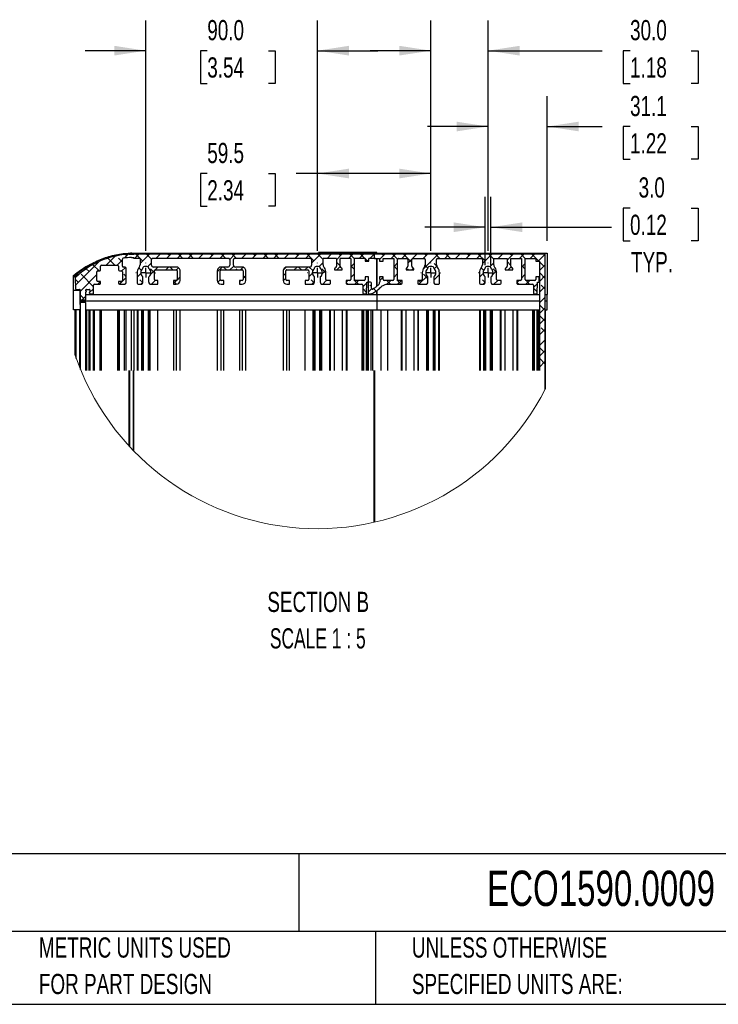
# Model space of a CAD drawing. Header units: millimetres. Extents: x 51 to 2184, y 51 to 1676.
# Tile 3 of 10: x 1012 to 1598, y 51 to 877. Entities that reach past the tile are written whole.
import ezdxf

# ---------------------------------------------------------------- set-up
doc = ezdxf.new("R2010")
doc.units = ezdxf.units.MM
doc.header["$LTSCALE"] = 8
doc.linetypes.add('CENTERX2', pattern=[20.32, 12.7, -2.54, 2.54, -2.54])
doc.layers.add('CENTER', color=40, linetype='CENTERX2')
doc.layers.add('DIMENSIONS', color=140, linetype='Continuous', lineweight=25)
doc.layers.add('TEXT', color=140, linetype='Continuous', lineweight=25)
doc.styles.add('SLDTEXTSTYLE0', font='TXT', dxfattribs={"width": 0.7})
doc.styles.add('SLDTEXTSTYLE2', font='TXT', dxfattribs={"width": 0.645455})
doc.dimstyles.new('SLDDIMSTYLE10', dxfattribs={"dimtxt": 17.264063, "dimasz": 26.416, "dimexe": 0, "dimexo": 0.0625, "dimgap": 4.316016, "dimtad": 0, "dimtih": 1, "dimtoh": 1, "dimlfac": 0.625, "dimrnd": 1e-09, "dimzin": 12, "dimdsep": 46, "dimtxsty": 'SLDTEXTSTYLE0', "dimsah": 1, "dimcen": 0.09, "dimadec": 0, "dimazin": 3, "dimtfac": 1, "dimtofl": 0, "dimtmove": 0, "dimatfit": 3, "dimfxl": 0, "dimfrac": 2, "dimtolj": 1, "dimtzin": 12, "dimarcsym": 0})
doc.dimstyles.new('SLDDIMSTYLE8', dxfattribs={"dimtxt": 17.264063, "dimasz": 26.416, "dimexe": 0, "dimexo": 0.0625, "dimgap": 4.316016, "dimtad": 0, "dimtih": 1, "dimtoh": 1, "dimlfac": 0.625, "dimrnd": 1e-09, "dimzin": 4, "dimdsep": 46, "dimtxsty": 'SLDTEXTSTYLE0', "dimsah": 1, "dimcen": 0.09, "dimadec": 0, "dimazin": 1, "dimtfac": 1, "dimtmove": 0, "dimatfit": 0, "dimfxl": 0, "dimfrac": 2, "dimtolj": 1, "dimtzin": 12, "dimarcsym": 0})
doc.dimstyles.new('SLDDIMSTYLE9', dxfattribs={"dimtxt": 17.264063, "dimasz": 26.416, "dimexe": 0, "dimexo": 0.0625, "dimgap": 4.316016, "dimtad": 0, "dimtih": 1, "dimtoh": 1, "dimlfac": 0.625, "dimrnd": 1e-09, "dimzin": 12, "dimdsep": 46, "dimtxsty": 'SLDTEXTSTYLE0', "dimsah": 1, "dimcen": 0.09, "dimadec": 0, "dimazin": 3, "dimtfac": 1, "dimtmove": 0, "dimatfit": 0, "dimfxl": 0, "dimfrac": 2, "dimtolj": 1, "dimtzin": 12, "dimarcsym": 0})

# ---------------------------------------------------------------- blocks, each defined once
blk = doc.blocks.new('SW_HATCH_0')
at = {"color": 0, "linetype": 'Continuous', "lineweight": 18}
for p, q in [((0, 0), (-20.16, -20.16)), ((13.42, 4.44), (5.88, -3.1)), ((12.9, -3.1), (7.09, 2.72)), ((19.35, 1.39), (14.86, -3.1)), ((19.35, -0.57), (16.13, 2.66)), ((23.92, 5.96), (20.82, 2.86)), ((22.86, 4.9), (21.97, 5.8)), ((33.04, 6.1), (29.44, 2.5)), ((36.33, 0.41), (30.64, 6.1)), ((42.02, 6.1), (34.2, -1.72)), ((43.83, 1.9), (39.62, 6.1)), ((51, 6.1), (47.4, 2.5)), ((52.2, 2.5), (52.05, 2.66)), ((59.98, 6.1), (56.38, 2.5)), ((58.78, 4.9), (57.58, 6.1)), ((68.96, 6.1), (65.36, 2.5)), ((70.16, 2.5), (66.56, 6.1)), ((77.94, 6.1), (74.34, 2.5)), ((79.14, 2.5), (75.54, 6.1)), ((86.92, 6.1), (83.32, 2.5)), ((88.12, 2.5), (87.97, 2.66)), ((95.9, 6.1), (92.3, 2.5)), ((94.7, 4.9), (93.5, 6.1)), ((104.88, 6.1), (101.28, 2.5)), ((106.08, 2.5), (102.48, 6.1)), ((113.86, 6.1), (109.4, 1.64)), ((115.06, 2.5), (111.46, 6.1)), ((122.84, 6.1), (119.24, 2.5)), ((124.05, 2.5), (123.89, 2.66)), ((131.82, 6.1), (128.22, 2.5)), ((130.62, 4.9), (129.43, 6.1)), ((140.8, 6.1), (137.2, 2.5)), ((142.01, 2.5), (138.41, 6.1)), ((149.78, 6.1), (146.18, 2.5)), ((150.99, 2.5), (147.39, 6.1)), ((158.77, 6.1), (155.17, 2.5)), ((159.97, 2.5), (159.81, 2.66)), ((167.75, 6.1), (164.15, 2.5)), ((166.55, 4.9), (165.35, 6.1)), ((176.73, 6.1), (173.13, 2.5)), ((180.02, 0.41), (174.33, 6.1)), ((185.71, 6.1), (178.2, -1.4)), ((187.8, 1.6), (183.31, 6.1)), ((194.69, 6.1), (191.09, 2.5)), ((195.89, 2.5), (195.73, 2.66)), ((203.67, 6.1), (199, 1.44)), ((202.47, 4.9), (201.27, 6.1)), ((212.65, 6.1), (209.05, 2.5)), ((214.2, 2.15), (210.25, 6.1)), ((221.63, 6.1), (218.03, 2.5)), ((222.83, 2.5), (219.23, 6.1)), ((225.07, 0.26), (223, 2.33)), ((226.2, 1.7), (224.77, 0.26)), ((230.61, 6.1), (227.01, 2.5)), ((231.81, 2.5), (231.65, 2.66)), ((239.59, 6.1), (235.04, 1.56)), ((238.39, 4.9), (237.19, 6.1)), ((248.57, 6.1), (244.97, 2.5)), ((250.29, 1.98), (246.17, 6.1)), ((257.55, 6.1), (253.95, 2.5)), ((262.24, -0.99), (255.15, 6.1)), ((262.25, 1.82), (259.04, -1.39)), ((266.53, 6.1), (262.92, 2.49)), ((267.73, 2.5), (267.57, 2.66)), ((284.49, 6.1), (271.53, -6.86)), ((275.51, 6.1), (271.91, 2.5)), ((274.31, 4.9), (273.11, 6.1)), ((285.69, 2.5), (282.09, 6.1)), ((293.47, 6.1), (289.87, 2.5)), ((294.67, 2.5), (291.07, 6.1)), ((302.45, 6.1), (298.85, 2.5)), ((303.65, 2.5), (303.49, 2.66)), ((311.43, 6.1), (307.83, 2.5)), ((310.23, 4.9), (309.03, 6.1)), ((320.41, 6.1), (316.81, 2.5)), ((323.7, 0.41), (318.01, 6.1)), ((329.39, 6.1), (321.46, -1.83)), ((331.06, 2.03), (326.99, 6.1)), ((338.37, 6.1), (334.77, 2.5)), ((339.57, 2.5), (339.42, 2.66)), ((347.35, 6.1), (342.26, 1.01)), ((346.15, 4.9), (344.95, 6.1)), ((356.33, 6.1), (352.73, 2.5)), ((357.53, 2.5), (353.93, 6.1)), ((365.31, 6.1), (361.71, 2.5)), ((368.75, 0.26), (362.91, 6.1)), ((374.26, 6.07), (368.45, 0.26)), ((-8.57, -8.57), (-11, -6.14)), ((-0.26, -7.9), (-5.44, -2.72)), ((21.93, -5.01), (18.94, -8)), ((35.26, -7.5), (33.11, -5.35)), ((43.8, -1.1), (40.42, -4.49)), ((46.25, -7.63), (43.01, -10.87)), ((46.2, -9.46), (43.07, -6.32)), ((49.18, -4.7), (46.74, -7.14)), ((58.16, -4.7), (55.76, -7.1)), ((61.8, -7.1), (59.4, -4.7)), ((66.51, -5.33), (64.73, -7.11)), ((103.06, -4.7), (99, -8.76)), ((106.7, -7.1), (104.3, -4.7)), ((112.83, -3.92), (109.64, -7.1)), ((115.68, -7.1), (114.91, -6.32)), ((120.85, -4.87), (118.62, -7.1)), ((156.91, -4.74), (154.24, -7.4)), ((165.93, -4.7), (163.53, -7.1)), ((169.57, -7.1), (167.17, -4.7)), ((174.91, -4.7), (172.51, -7.1)), ((179.16, -7.71), (176.15, -4.7)), ((187.8, -0.78), (184.16, -4.42)), ((190.2, -9.78), (186.75, -6.32)), ((189.95, -7.61), (187.14, -10.43)), ((202.2, -3.81), (199, -0.61)), ((202.25, -4.29), (199.45, -7.1)), ((214.2, -1.32), (211, -4.52)), ((214.2, -6.83), (211, -3.63)), ((250.24, -1.21), (247.04, -4.41)), ((250.24, -6.95), (247.04, -3.75)), ((259.37, -7.1), (258.59, -6.32)), ((263.7, -5.71), (262.31, -7.1)), ((275.83, -5.6), (273.41, -3.18)), ((283.3, -4.09), (281.04, -1.83)), ((283.29, -4.07), (281.05, -6.32)), ((322.56, -7.43), (320.42, -5.29)), ((331.06, -1.21), (327.76, -4.51)), ((333.3, -7.95), (330.21, -11.04)), ((333.46, -9.35), (330.44, -6.32)), ((345.46, -3.39), (342.26, -0.19)), ((345.63, -4.6), (343.13, -7.1)), ((357.46, -1.75), (354.26, -4.95)), ((357.46, -6.41), (354.26, -3.21)), ((373.09, -4.08), (369.43, -0.42)), ((374.23, -2.94), (369.43, -7.74)), ((-17.55, -17.55), (-20.25, -14.85)), ((-2.09, -11.07), (-16.14, -25.12)), ((-4.89, -21.23), (-15.3, -10.81)), ((22.58, -13.34), (16.83, -19.09)), ((22.58, -12.78), (20.62, -10.81)), ((34.81, -10.09), (31.8, -13.1)), ((36.49, -17.71), (34.09, -15.3)), ((46.96, -15.9), (43.76, -19.1)), ((65.08, -15.74), (62.36, -18.46)), ((67.8, -13.02), (65.24, -15.58)), ((99.19, -8.57), (99, -8.38)), ((101.43, -15.31), (99.37, -17.38)), ((118.8, -15.9), (117.56, -17.14)), ((123, -11.7), (120.6, -14.1)), ((123, -14.42), (120.6, -12.02)), ((156.6, -12.1), (154.2, -9.7)), ((156.6, -14.02), (154.24, -16.38)), ((178.78, -9.81), (175.8, -12.78)), ((180.39, -17.92), (177.77, -15.3)), ((190.7, -15.84), (187.45, -19.1)), ((208.61, -15.9), (207.16, -17.34)), ((214.2, -10.3), (211, -13.5)), ((217.49, -19.1), (213.69, -15.3)), ((217.59, -15.9), (214.39, -19.1)), ((238.24, -13.21), (235.33, -16.12)), ((238.24, -12.91), (238.19, -12.86)), ((244.43, -19.1), (241.23, -15.9)), ((244.53, -15.9), (241.31, -19.12)), ((250.24, -10.19), (247.04, -13.39)), ((253.4, -19.09), (249.61, -15.3)), ((253.51, -15.9), (250.31, -19.1)), ((269.82, -17.55), (268.17, -15.9)), ((275.06, -12.31), (268.27, -19.1)), ((275.83, -14.58), (272.06, -10.81)), ((285.43, -10.92), (280.63, -15.72)), ((322.08, -10.19), (319.06, -13.21)), ((323.78, -17.63), (321.46, -15.3)), ((334.33, -15.9), (331.13, -19.1)), ((352.29, -15.9), (350.42, -17.77)), ((357.46, -10.73), (354.26, -13.93)), ((357.57, -15.5), (357.38, -15.3)), ((361.17, -19.1), (357.87, -15.79)), ((361.27, -15.9), (358.07, -19.1)), ((374.23, -14.2), (369.43, -9.4)), ((374.23, -11.92), (369.43, -16.72)), ((-4.89, -22.85), (-8.48, -26.44)), ((1.11, -16.85), (-1.14, -19.1)), ((1.11, -18.25), (-0.44, -16.7)), ((18.37, -17.55), (17.52, -16.7)), ((36.59, -17.29), (34.78, -19.1)), ((64.82, -19.09), (62.36, -16.64)), ((180.6, -16.96), (178.47, -19.1)), ((208.51, -19.1), (207.16, -17.76)), ((224.48, -17.99), (221.12, -21.35)), ((224.34, -25.95), (221.12, -22.73)), ((225.91, -16.56), (224.97, -17.5)), ((228.54, -22.91), (225.7, -25.75)), ((228.42, -21.05), (227.16, -19.79)), ((232.22, -24.85), (230.2, -22.83)), ((323.84, -17.41), (322.15, -19.1)), ((352.19, -19.1), (350.42, -17.33)), ((367.73, -18.42), (364.38, -21.77)), ((367.6, -25.53), (364.38, -22.3)), ((369.16, -16.99), (368.65, -17.5)), ((374.23, -20.9), (369.43, -25.7)), ((374.23, -23.18), (370.85, -19.79)), ((-13.06, -31.02), (-16.14, -27.94)), ((-11.29, -29.25), (-14.34, -32.3)), ((374.23, -29.88), (369.43, -34.68)), ((373.09, -40), (369.43, -36.34)), ((374.23, -38.86), (369.43, -43.66)), ((374.23, -50.12), (369.43, -45.32)), ((374.23, -47.84), (369.43, -52.64)), ((374.23, -56.82), (369.43, -61.62)), ((374.23, -59.1), (370.85, -55.72)), ((374.23, -65.8), (369.43, -70.6)), ((373.09, -75.92), (369.43, -72.26)), ((374.23, -74.78), (369.43, -79.58)), ((374.23, -86.04), (369.43, -81.24)), ((374.23, -83.76), (369.43, -88.56))]:
    blk.add_line(p, q, dxfattribs=at)
blk = doc.blocks.new('_D_19')
at = {"layer": 'DIMENSIONS'}
for p, q in [((1402.41, 670.76), (1402.41, 728.07)), ((1407.21, 670.76), (1407.21, 728.07)), ((1523.98, 718.81), (1518.18, 718.81)), ((1518.18, 718.81), (1518.18, 691.38)), ((1575.28, 718.81), (1581.08, 718.81)), ((1581.08, 718.81), (1581.08, 691.38)), ((1402.41, 702.67), (1351.61, 702.67)), ((1407.21, 702.67), (1508.52, 702.67)), ((1518.18, 691.38), (1523.98, 691.38)), ((1581.08, 691.38), (1575.28, 691.38))]:
    blk.add_line(p, q, dxfattribs=at)
for points in [[(1402.41, 702.67), (1375.99, 706.73), (1375.99, 698.6)], [(1407.21, 702.67), (1433.63, 698.6), (1433.63, 706.73)]]:
    blk.add_solid(points, dxfattribs=at)
at = {"layer": 'DIMENSIONS', "char_height": 16.933, "attachment_point": 1, "style": 'SLDTEXTSTYLE0'}
for s, insert in [('3.0', (1531.16, 744.51)), ('0.12', (1523.98, 713.2)), ('TYP.', (1524.81, 681.9))]:
    blk.add_mtext(s, dxfattribs=dict(at, insert=insert))
blk = doc.blocks.new('_D_20')
at = {"layer": 'DIMENSIONS'}
for p, q in [((1404.81, 682.96), (1404.81, 812.57)), ((1454.51, 691.14), (1454.51, 812.57)), ((1404.81, 787.17), (1354.01, 787.17)), ((1454.51, 787.17), (1500.59, 787.17)), ((1523.98, 787.17), (1518.18, 787.17)), ((1518.18, 787.17), (1518.18, 759.73)), ((1575.28, 787.17), (1581.08, 787.17)), ((1581.08, 787.17), (1581.08, 759.73)), ((1518.18, 759.73), (1523.98, 759.73)), ((1581.08, 759.73), (1575.28, 759.73))]:
    blk.add_line(p, q, dxfattribs=at)
for points in [[(1404.81, 787.17), (1378.39, 791.24), (1378.39, 783.11)], [(1454.51, 787.17), (1480.93, 783.11), (1480.93, 791.24)]]:
    blk.add_solid(points, dxfattribs=at)
at = {"layer": 'DIMENSIONS', "char_height": 16.933, "attachment_point": 1, "style": 'SLDTEXTSTYLE0'}
for s, insert in [('31.1', (1523.98, 812.86)), ('1.22', (1523.98, 781.56))]:
    blk.add_mtext(s, dxfattribs=dict(at, insert=insert))
blk = doc.blocks.new('_D_21')
at = {"layer": 'DIMENSIONS'}
for p, q in [((1356.78, 682.96), (1356.78, 876.19)), ((1404.81, 682.96), (1404.81, 876.19)), ((1356.78, 850.79), (1305.98, 850.79)), ((1404.81, 850.79), (1500.59, 850.79)), ((1523.98, 850.79), (1518.18, 850.79)), ((1518.18, 850.79), (1518.18, 823.35)), ((1575.28, 850.79), (1581.08, 850.79)), ((1581.08, 850.79), (1581.08, 823.35)), ((1518.18, 823.35), (1523.98, 823.35)), ((1581.08, 823.35), (1575.28, 823.35))]:
    blk.add_line(p, q, dxfattribs=at)
for points in [[(1356.78, 850.79), (1330.36, 854.86), (1330.36, 846.73)], [(1404.81, 850.79), (1431.23, 846.73), (1431.23, 854.86)]]:
    blk.add_solid(points, dxfattribs=at)
at = {"layer": 'DIMENSIONS', "char_height": 16.933, "attachment_point": 1, "style": 'SLDTEXTSTYLE0'}
for s, insert in [('30.0', (1523.98, 876.49)), ('1.18', (1523.98, 845.18))]:
    blk.add_mtext(s, dxfattribs=dict(at, insert=insert))
blk = doc.blocks.new('_D_22')
at = {"layer": 'DIMENSIONS'}
for p, q in [((1261.55, 682.96), (1261.55, 773.15)), ((1356.78, 682.96), (1356.78, 773.15)), ((1169.14, 747.75), (1163.34, 747.75)), ((1163.34, 747.75), (1163.34, 720.32)), ((1220.44, 747.75), (1226.24, 747.75)), ((1226.24, 747.75), (1226.24, 720.32)), ((1261.55, 747.75), (1243.83, 747.75)), ((1356.78, 747.75), (1261.55, 747.75)), ((1163.34, 720.32), (1169.14, 720.32)), ((1226.24, 720.32), (1220.44, 720.32))]:
    blk.add_line(p, q, dxfattribs=at)
for points in [[(1261.55, 747.75), (1287.97, 743.69), (1287.97, 751.82)], [(1356.78, 747.75), (1330.36, 751.82), (1330.36, 743.69)]]:
    blk.add_solid(points, dxfattribs=at)
at = {"layer": 'DIMENSIONS', "char_height": 16.933, "attachment_point": 1, "style": 'SLDTEXTSTYLE0'}
for s, insert in [('59.5', (1169.14, 773.45)), ('2.34', (1169.14, 742.14))]:
    blk.add_mtext(s, dxfattribs=dict(at, insert=insert))
blk = doc.blocks.new('_D_23')
at = {"layer": 'DIMENSIONS'}
for p, q in [((1117.55, 682.96), (1117.55, 876.19)), ((1261.55, 682.96), (1261.55, 876.19)), ((1117.55, 850.79), (1066.75, 850.79)), ((1169.14, 850.79), (1163.34, 850.79)), ((1163.34, 850.79), (1163.34, 823.35)), ((1220.44, 850.79), (1226.24, 850.79)), ((1226.24, 850.79), (1226.24, 823.35)), ((1261.55, 850.79), (1312.35, 850.79)), ((1163.34, 823.35), (1169.14, 823.35)), ((1226.24, 823.35), (1220.44, 823.35))]:
    blk.add_line(p, q, dxfattribs=at)
for points in [[(1117.55, 850.79), (1091.13, 854.86), (1091.13, 846.73)], [(1261.55, 850.79), (1287.97, 846.73), (1287.97, 854.86)]]:
    blk.add_solid(points, dxfattribs=at)
at = {"layer": 'DIMENSIONS', "char_height": 16.933, "attachment_point": 1, "style": 'SLDTEXTSTYLE0'}
for s, insert in [('90.0', (1169.14, 876.49)), ('3.54', (1169.14, 845.18))]:
    blk.add_mtext(s, dxfattribs=dict(at, insert=insert))
blk = doc.blocks.new('SW_CENTERMARKSYMBOL_12')
at = {"layer": 'CENTER', "color": 0}
for p, q in [((0, 8.13), (0, 8.3)), ((-8.13, 0), (-8.3, 0)), ((0, 0), (-4.06, 0)), ((0, 0), (0, 4.06)), ((0, 0), (0, -4.06)), ((0, 0), (4.06, 0)), ((8.13, 0), (8.3, 0)), ((0, -8.13), (0, -8.3))]:
    blk.add_line(p, q, dxfattribs=at)
blk = doc.blocks.new('SW_CENTERMARKSYMBOL_13')
at = {"layer": 'CENTER', "color": 0}
for p, q in [((0, 8.13), (0, 8.3)), ((-8.13, 0), (-8.3, 0)), ((0, 0), (-4.06, 0)), ((0, 0), (0, 4.06)), ((0, 0), (0, -4.06)), ((0, 0), (4.06, 0)), ((8.13, 0), (8.3, 0)), ((0, -8.13), (0, -8.3))]:
    blk.add_line(p, q, dxfattribs=at)
blk = doc.blocks.new('SW_CENTERMARKSYMBOL_14')
at = {"layer": 'CENTER', "color": 0}
for p, q in [((0, 8.13), (0, 8.3)), ((-8.13, 0), (-8.3, 0)), ((0, 0), (-4.06, 0)), ((0, 0), (0, 4.06)), ((0, 0), (0, -4.06)), ((0, 0), (4.06, 0)), ((8.13, 0), (8.3, 0)), ((0, -8.13), (0, -8.3))]:
    blk.add_line(p, q, dxfattribs=at)
blk = doc.blocks.new('SW_CENTERMARKSYMBOL_15')
at = {"layer": 'CENTER', "color": 0}
for p, q in [((0, 8.13), (0, 8.3)), ((-8.13, 0), (-8.3, 0)), ((0, 0), (-4.06, 0)), ((0, 0), (0, 4.06)), ((0, 0), (0, -4.06)), ((0, 0), (4.06, 0)), ((8.13, 0), (8.3, 0)), ((0, -8.13), (0, -8.3))]:
    blk.add_line(p, q, dxfattribs=at)

msp = doc.modelspace()

# ---------------------------------------------------------------- linework, layer by layer
for p, q in [((1103.791, 679.701), (1103.597, 680.012)), ((1105.145, 680.985), (1262.367, 680.985)), ((1107.545, 680.078), (1107.351, 679.767)), ((1107.545, 680.078), (1107.545, 680.087)), ((1309.55, 680.087), (1107.545, 680.087)), ((1311.423, 681.363), (1262.367, 681.363)), ((1262.367, 680.985), (1262.367, 681.356)), ((1311.423, 680.985), (1262.367, 680.985)), ((1309.189, 680.087), (1309.189, 677.287)), ((1452.81, 680.087), (1309.189, 680.087)), ((1309.55, 677.287), (1309.55, 680.087)), ((1311.423, 680.985), (1311.423, 681.355)), ((1311.423, 680.985), (1454.511, 680.985)), ((1311.423, 680.985), (1311.423, 680.087)), ((1452.81, 677.287), (1452.81, 680.087)), ((1454.511, 680.985), (1454.511, 646.113)), ((1079.659, 666.887), (1079.659, 670.087)), ((1080.459, 670.887), (1093.899, 670.887)), ((1094.699, 670.087), (1094.699, 666.887)), ((1097.899, 670.087), (1097.898, 675.939)), ((1099.526, 669.287), (1098.699, 669.287)), ((1105.604, 677.287), (1107.545, 677.287)), ((1107.545, 676.487), (1107.545, 677.287)), ((1112.75, 676.487), (1107.545, 676.487)), ((1112.15, 669.32), (1111.701, 668.695)), ((1112.75, 676.487), (1112.75, 671.186)), ((1122.35, 670.887), (1122.35, 675.687)), ((1187.15, 676.487), (1123.15, 676.487)), ((1143.15, 669.287), (1123.95, 669.287)), ((1186.35, 669.287), (1180.75, 669.287)), ((1187.95, 675.687), (1187.95, 670.887)), ((1191.15, 670.887), (1191.15, 675.687)), ((1255.95, 676.487), (1191.95, 676.487)), ((1198.35, 669.287), (1192.75, 669.287)), ((1255.15, 669.287), (1235.95, 669.287)), ((1256.75, 675.687), (1256.75, 670.887)), ((1277.55, 676.487), (1266.35, 676.487)), ((1266.35, 671.186), (1266.35, 676.487)), ((1267.399, 668.695), (1266.951, 669.32)), ((1277.55, 676.487), (1277.55, 670.087)), ((1289.55, 676.487), (1280.75, 676.487)), ((1280.75, 670.087), (1280.75, 676.487)), ((1289.55, 676.487), (1289.55, 658.887)), ((1301.55, 676.487), (1292.75, 676.487)), ((1292.75, 658.887), (1292.75, 676.487)), ((1301.55, 676.487), (1301.55, 674.247)), ((1301.55, 674.247), (1304.75, 674.247)), ((1309.513, 676.487), (1304.75, 676.487)), ((1304.75, 674.247), (1304.75, 676.487)), ((1309.189, 677.287), (1309.513, 677.287)), ((1309.513, 677.287), (1309.513, 676.487)), ((1309.513, 677.287), (1309.55, 677.287)), ((1309.513, 676.487), (1313.589, 676.487)), ((1311.423, 676.487), (1311.423, 653.169)), ((1311.423, 653.176), (1311.423, 676.487)), ((1313.589, 676.487), (1313.589, 674.247)), ((1313.589, 674.247), (1316.789, 674.247)), ((1316.789, 676.487), (1325.589, 676.487)), ((1316.789, 674.247), (1316.789, 676.487)), ((1325.589, 676.487), (1325.589, 658.887)), ((1328.789, 658.887), (1328.789, 675.687)), ((1329.589, 676.487), (1336.789, 676.487)), ((1337.589, 675.687), (1337.589, 670.087)), ((1340.789, 670.087), (1340.789, 675.687)), ((1341.589, 676.487), (1351.177, 676.487)), ((1351.376, 669.32), (1350.928, 668.695)), ((1351.977, 675.687), (1351.977, 671.186)), ((1361.577, 671.186), (1361.577, 675.687)), ((1362.626, 668.695), (1362.177, 669.32)), ((1362.377, 676.487), (1399.211, 676.487)), ((1399.41, 669.32), (1398.961, 668.695)), ((1400.011, 675.687), (1400.011, 671.186)), ((1409.611, 676.487), (1420.81, 676.487)), ((1409.611, 671.186), (1409.611, 676.487)), ((1410.66, 668.695), (1410.211, 669.32)), ((1420.81, 676.487), (1420.81, 670.087)), ((1424.01, 676.487), (1432.81, 676.487)), ((1424.01, 670.087), (1424.01, 676.487)), ((1432.81, 676.487), (1432.81, 658.887)), ((1436.01, 676.487), (1444.81, 676.487)), ((1436.01, 658.887), (1436.01, 676.487)), ((1444.81, 676.487), (1444.81, 674.247)), ((1444.81, 674.247), (1447.977, 674.247)), ((1447.977, 674.247), (1447.977, 582.409)), ((1452.777, 677.287), (1452.81, 677.287)), ((1452.777, 582.409), (1452.777, 677.287)), ((1076.459, 658.087), (1076.459, 665.287)), ((1077.259, 666.087), (1078.859, 666.087)), ((1095.499, 666.087), (1097.099, 666.087)), ((1097.899, 665.287), (1097.899, 658.087)), ((1101.126, 656.459), (1101.126, 667.687)), ((1110.35, 664.497), (1110.35, 655.687)), ((1115.15, 668.391), (1115.15, 668.596)), ((1119.95, 668.596), (1119.95, 668.391)), ((1124.75, 658.878), (1124.75, 666.096)), ((1125.55, 666.887), (1143.15, 666.887)), ((1143.95, 666.087), (1143.95, 658.887)), ((1146.35, 658.087), (1146.35, 666.087)), ((1177.55, 666.087), (1177.55, 658.087)), ((1179.95, 658.887), (1179.95, 666.087)), ((1180.75, 666.887), (1198.35, 666.887)), ((1199.15, 666.087), (1199.15, 658.887)), ((1201.55, 658.087), (1201.55, 666.087)), ((1232.75, 666.087), (1232.75, 658.087)), ((1235.15, 658.887), (1235.15, 666.087)), ((1235.95, 666.887), (1253.55, 666.887)), ((1254.35, 666.096), (1254.35, 658.878)), ((1259.15, 668.391), (1259.15, 668.596)), ((1263.95, 668.596), (1263.95, 668.391)), ((1268.75, 658.887), (1268.75, 664.497)), ((1275.95, 667.824), (1275.95, 666.887)), ((1275.95, 666.887), (1282.35, 666.887)), ((1282.35, 666.887), (1282.35, 667.824)), ((1301.55, 661.127), (1301.55, 658.887)), ((1304.52, 661.127), (1301.55, 661.127)), ((1304.439, 656.487), (1304.52, 661.127)), ((1313.82, 661.127), (1313.895, 656.832)), ((1316.789, 661.127), (1313.82, 661.127)), ((1316.789, 658.887), (1316.789, 661.127)), ((1335.989, 667.824), (1335.989, 666.887)), ((1335.989, 666.887), (1342.389, 666.887)), ((1342.389, 666.887), (1342.389, 667.824)), ((1349.577, 664.497), (1349.577, 658.887)), ((1354.377, 668.391), (1354.377, 668.596)), ((1359.177, 668.596), (1359.177, 668.391)), ((1363.977, 655.687), (1363.977, 664.497)), ((1397.611, 664.497), (1397.611, 655.687)), ((1402.411, 668.391), (1402.411, 668.596)), ((1407.211, 668.596), (1407.211, 668.391)), ((1412.011, 658.887), (1412.011, 664.497)), ((1419.21, 667.824), (1419.21, 666.887)), ((1419.21, 666.887), (1425.61, 666.887)), ((1425.61, 666.887), (1425.61, 667.824)), ((1444.81, 661.127), (1444.81, 658.887)), ((1447.78, 661.127), (1444.81, 661.127)), ((1447.699, 656.487), (1447.78, 661.127)), ((1056.783, 649.766), (1056.757, 660.735)), ((1058.287, 659.586), (1058.432, 651.273)), ((1073.659, 646.887), (1073.659, 654.087)), ((1074.459, 654.887), (1078.859, 654.887)), ((1079.659, 657.287), (1077.259, 657.287)), ((1079.659, 655.687), (1079.659, 657.287)), ((1094.699, 657.287), (1094.699, 655.687)), ((1097.099, 657.287), (1094.699, 657.287)), ((1095.499, 654.887), (1099.527, 654.887)), ((1111.15, 654.887), (1113.856, 654.887)), ((1114.571, 655.329), (1114.981, 656.149)), ((1115.15, 656.865), (1115.15, 660.603)), ((1119.95, 660.603), (1119.95, 656.865)), ((1120.119, 656.149), (1120.529, 655.329)), ((1121.245, 654.887), (1127.79, 654.887)), ((1127.79, 658.087), (1125.55, 658.087)), ((1127.79, 654.887), (1127.79, 658.087)), ((1140.91, 658.087), (1140.91, 654.887)), ((1143.15, 658.087), (1140.91, 658.087)), ((1140.91, 654.887), (1143.15, 654.887)), ((1182.99, 658.087), (1180.75, 658.087)), ((1180.75, 654.887), (1182.99, 654.887)), ((1182.99, 654.887), (1182.99, 658.087)), ((1196.11, 658.087), (1196.11, 654.887)), ((1198.35, 658.087), (1196.11, 658.087)), ((1196.11, 654.887), (1198.35, 654.887)), ((1238.19, 658.087), (1235.95, 658.087)), ((1235.95, 654.887), (1238.19, 654.887)), ((1238.19, 654.887), (1238.19, 658.087)), ((1251.31, 658.087), (1251.31, 654.887)), ((1253.55, 658.087), (1251.31, 658.087)), ((1251.31, 654.887), (1257.856, 654.887)), ((1258.571, 655.329), (1258.981, 656.149)), ((1259.15, 656.865), (1259.15, 660.603)), ((1263.95, 660.603), (1263.95, 656.865)), ((1264.119, 656.149), (1264.529, 655.329)), ((1265.245, 654.887), (1271.79, 654.887)), ((1272.59, 658.087), (1269.55, 658.087)), ((1272.59, 655.687), (1272.59, 658.087)), ((1285.71, 658.087), (1285.71, 655.687)), ((1288.75, 658.087), (1285.71, 658.087)), ((1286.51, 654.887), (1298.864, 654.887)), ((1300.75, 658.087), (1293.55, 658.087)), ((1299.664, 654.087), (1299.664, 647.687)), ((1302.864, 646.887), (1303.032, 656.487)), ((1303.032, 656.487), (1304.439, 656.487)), ((1304.103, 656.487), (1304.271, 646.887)), ((1306.118, 656.487), (1304.103, 656.487)), ((1306.992, 651.432), (1306.918, 655.701)), ((1324.789, 658.087), (1317.589, 658.087)), ((1320.301, 654.887), (1331.829, 654.887)), ((1332.629, 658.087), (1329.589, 658.087)), ((1332.629, 655.687), (1332.629, 658.087)), ((1345.737, 658.087), (1345.737, 655.687)), ((1348.777, 658.087), (1345.737, 658.087)), ((1346.537, 654.887), (1353.082, 654.887)), ((1353.798, 655.329), (1354.208, 656.149)), ((1354.377, 656.865), (1354.377, 660.603)), ((1359.177, 660.603), (1359.177, 656.865)), ((1359.346, 656.149), (1359.756, 655.329)), ((1360.471, 654.887), (1363.177, 654.887)), ((1398.411, 654.887), (1401.116, 654.887)), ((1401.832, 655.329), (1402.242, 656.149)), ((1402.411, 656.865), (1402.411, 660.603)), ((1407.211, 660.603), (1407.211, 656.865)), ((1407.379, 656.149), (1407.789, 655.329)), ((1408.505, 654.887), (1415.05, 654.887)), ((1415.85, 658.087), (1412.811, 658.087)), ((1415.85, 655.687), (1415.85, 658.087)), ((1428.97, 658.087), (1428.97, 655.687)), ((1432.01, 658.087), (1428.97, 658.087)), ((1429.77, 654.887), (1442.124, 654.887)), ((1444.01, 658.087), (1436.81, 658.087)), ((1442.924, 654.087), (1442.924, 647.687)), ((1446.124, 646.887), (1446.292, 656.487)), ((1446.292, 656.487), (1447.699, 656.487)), ((1056.765, 634.665), (1056.849, 649.766)), ((1056.783, 649.766), (1062.14, 649.766)), ((1059.232, 650.487), (1062.007, 650.487)), ((1062.14, 649.766), (1062.204, 646.113)), ((1062.204, 646.113), (1062.407, 646.113)), ((1062.407, 650.087), (1062.407, 642.087)), ((1067.259, 649.383), (1067.259, 650.087)), ((1067.259, 642.087), (1067.259, 648.271)), ((1067.259, 646.113), (1311.423, 646.113)), ((1067.319, 648.436), (1067.678, 648.864)), ((1067.556, 649.127), (1067.515, 649.127)), ((1067.659, 650.487), (1070.059, 650.487)), ((1070.039, 647.584), (1070.505, 647.03)), ((1070.203, 647.847), (1070.162, 647.847)), ((1070.459, 650.087), (1070.459, 648.103)), ((1070.811, 646.887), (1073.659, 646.887)), ((1300.464, 646.887), (1302.864, 646.887)), ((1304.271, 646.887), (1306.383, 646.887)), ((1311.423, 646.113), (1311.423, 649.599)), ((1311.423, 649.595), (1311.423, 646.113)), ((1311.423, 646.113), (1447.977, 646.113)), ((1311.423, 646.113), (1311.423, 640.985)), ((1443.724, 646.887), (1446.124, 646.887)), ((1452.777, 646.113), (1454.511, 646.113)), ((1454.511, 640.985), (1454.511, 646.113)), ((1062.293, 640.985), (1311.423, 640.985)), ((1062.293, 640.985), (1062.407, 634.445)), ((1062.407, 639.641), (1062.407, 584.222)), ((1062.807, 639.641), (1062.407, 639.641)), ((1062.807, 641.687), (1066.859, 641.687)), ((1066.859, 639.641), (1062.807, 639.641)), ((1062.807, 583.237), (1062.807, 639.641)), ((1067.259, 639.641), (1066.859, 639.641)), ((1066.859, 639.641), (1066.859, 582.409)), ((1067.259, 582.409), (1067.259, 639.641)), ((1311.423, 640.985), (1447.977, 640.985)), ((1311.423, 640.985), (1311.423, 633.385)), ((1452.777, 640.985), (1454.511, 640.985)), ((1454.511, 633.385), (1454.511, 640.985)), ((1056.757, 633.385), (1056.757, 634.664)), ((1062.407, 633.385), (1056.757, 633.385)), ((1058.287, 595.315), (1058.287, 633.385)), ((1058.432, 633.385), (1058.432, 594.89)), ((1059.232, 592.598), (1059.232, 633.385)), ((1062.007, 633.385), (1062.007, 585.222)), ((1067.259, 633.385), (1311.423, 633.385)), ((1067.319, 633.385), (1067.319, 582.409)), ((1067.678, 633.385), (1067.678, 582.409)), ((1067.716, 582.409), (1067.716, 633.385)), ((1070.002, 633.385), (1070.002, 582.409)), ((1070.039, 582.409), (1070.039, 633.385)), ((1070.505, 633.385), (1070.505, 582.409)), ((1070.811, 582.409), (1070.811, 633.385)), ((1073.659, 582.409), (1073.659, 633.385)), ((1074.459, 582.409), (1074.459, 633.385)), ((1078.859, 633.385), (1078.859, 582.409)), ((1079.659, 582.409), (1079.659, 633.385)), ((1080.459, 582.409), (1080.459, 633.385)), ((1093.899, 633.385), (1093.899, 582.409)), ((1094.699, 633.385), (1094.699, 582.409)), ((1095.499, 582.409), (1095.499, 633.385)), ((1099.527, 633.385), (1099.527, 582.409)), ((1101.126, 582.409), (1101.126, 633.385)), ((1105.604, 582.409), (1105.604, 633.385)), ((1107.545, 633.385), (1107.545, 582.409)), ((1110.35, 633.385), (1110.35, 582.409)), ((1111.15, 582.409), (1111.15, 633.385)), ((1113.856, 633.385), (1113.856, 582.409)), ((1114.571, 582.409), (1114.571, 633.385)), ((1114.981, 633.385), (1114.981, 582.409)), ((1115.15, 582.409), (1115.15, 633.385)), ((1115.659, 582.409), (1115.659, 633.385)), ((1119.441, 633.385), (1119.441, 582.409)), ((1119.95, 633.385), (1119.95, 582.409)), ((1120.119, 582.409), (1120.119, 633.385)), ((1120.529, 633.385), (1120.529, 582.409)), ((1121.245, 582.409), (1121.245, 633.385)), ((1127.79, 582.409), (1127.79, 633.385)), ((1140.91, 633.385), (1140.91, 582.409)), ((1143.15, 633.385), (1143.15, 582.409)), ((1146.35, 582.409), (1146.35, 633.385)), ((1177.55, 633.385), (1177.55, 582.409)), ((1180.75, 582.409), (1180.75, 633.385)), ((1182.99, 582.409), (1182.99, 633.385)), ((1196.11, 633.385), (1196.11, 582.409)), ((1198.35, 633.385), (1198.35, 582.409)), ((1201.55, 582.409), (1201.55, 633.385)), ((1232.75, 633.385), (1232.75, 582.409)), ((1235.95, 582.409), (1235.95, 633.385)), ((1238.19, 582.409), (1238.19, 633.385)), ((1251.31, 582.409), (1251.31, 633.385)), ((1257.856, 633.385), (1257.856, 582.409)), ((1258.571, 582.409), (1258.571, 633.385)), ((1258.981, 633.385), (1258.981, 582.409)), ((1259.15, 582.409), (1259.15, 633.385)), ((1259.659, 582.409), (1259.659, 633.385)), ((1263.441, 633.385), (1263.441, 582.409)), ((1263.95, 633.385), (1263.95, 582.409)), ((1264.119, 582.409), (1264.119, 633.385)), ((1264.529, 633.385), (1264.529, 582.409)), ((1265.245, 582.409), (1265.245, 633.385)), ((1271.79, 633.385), (1271.79, 582.409)), ((1272.59, 582.409), (1272.59, 633.385)), ((1275.95, 582.409), (1275.95, 633.385)), ((1282.35, 633.385), (1282.35, 582.409)), ((1285.71, 633.385), (1285.71, 582.409)), ((1286.51, 582.409), (1286.51, 633.385)), ((1298.864, 633.385), (1298.864, 582.409)), ((1299.664, 633.385), (1299.664, 582.409)), ((1300.464, 582.409), (1300.464, 633.385)), ((1302.864, 582.409), (1302.864, 633.385)), ((1303.032, 633.385), (1303.032, 582.409)), ((1304.103, 582.409), (1304.103, 633.385)), ((1304.271, 633.385), (1304.271, 582.409)), ((1306.383, 633.385), (1306.383, 582.409)), ((1308.008, 582.409), (1308.008, 633.385)), ((1311.423, 633.385), (1447.977, 633.385)), ((1314.902, 633.385), (1314.902, 582.409)), ((1320.301, 633.385), (1320.301, 582.409)), ((1331.829, 633.385), (1331.829, 582.409)), ((1332.629, 582.409), (1332.629, 633.385)), ((1335.989, 582.409), (1335.989, 633.385)), ((1342.389, 633.385), (1342.389, 582.409)), ((1345.737, 633.385), (1345.737, 582.409)), ((1346.537, 582.409), (1346.537, 633.385)), ((1353.082, 633.385), (1353.082, 582.409)), ((1353.798, 582.409), (1353.798, 633.385)), ((1354.208, 633.385), (1354.208, 582.409)), ((1354.377, 582.409), (1354.377, 633.385)), ((1354.886, 582.409), (1354.886, 633.385)), ((1358.668, 633.385), (1358.668, 582.409)), ((1359.177, 633.385), (1359.177, 582.409)), ((1359.346, 582.409), (1359.346, 633.385)), ((1359.756, 633.385), (1359.756, 582.409)), ((1360.471, 582.409), (1360.471, 633.385)), ((1363.177, 633.385), (1363.177, 582.409)), ((1363.977, 582.409), (1363.977, 633.385)), ((1397.611, 633.385), (1397.611, 582.409)), ((1398.411, 582.409), (1398.411, 633.385)), ((1401.116, 633.385), (1401.116, 582.409)), ((1401.832, 582.409), (1401.832, 633.385)), ((1402.242, 633.385), (1402.242, 582.409)), ((1402.411, 582.409), (1402.411, 633.385)), ((1402.92, 582.409), (1402.92, 633.385)), ((1406.701, 633.385), (1406.701, 582.409)), ((1407.211, 633.385), (1407.211, 582.409)), ((1407.379, 582.409), (1407.379, 633.385)), ((1407.789, 633.385), (1407.789, 582.409)), ((1408.505, 582.409), (1408.505, 633.385)), ((1415.05, 633.385), (1415.05, 582.409)), ((1415.85, 582.409), (1415.85, 633.385)), ((1419.21, 582.409), (1419.21, 633.385)), ((1425.61, 633.385), (1425.61, 582.409)), ((1428.97, 633.385), (1428.97, 582.409)), ((1429.77, 582.409), (1429.77, 633.385)), ((1442.124, 633.385), (1442.124, 582.409)), ((1442.924, 633.385), (1442.924, 582.409)), ((1443.724, 582.409), (1443.724, 633.385)), ((1446.124, 582.409), (1446.124, 633.385)), ((1446.292, 633.385), (1446.292, 582.409)), ((1447.699, 582.409), (1447.699, 633.385)), ((1447.78, 633.385), (1447.78, 582.409)), ((1452.777, 633.385), (1454.511, 633.385)), ((1452.81, 633.385), (1452.81, 566.918)), ((1103.597, 519.057), (1103.597, 582.409)), ((1103.791, 582.409), (1103.791, 518.846)), ((1107.351, 515.083), (1107.351, 582.409)), ((1107.545, 514.883), (1107.545, 582.409)), ((1309.155, 455.127), (1309.155, 582.409)), ((1309.55, 582.409), (1309.55, 455.217)), ((1452.777, 566.852), (1452.777, 582.409))]:
    msp.add_line(p, q)
at = {"flags": 128}
msp.add_lwpolyline([(1062.204, 646.113), (1062.205, 646.061), (1062.208, 645.847), (1062.215, 645.478), (1062.224, 644.966), (1062.235, 644.328), (1062.248, 643.585), (1062.262, 642.762), (1062.277, 641.886), (1062.293, 640.985)], dxfattribs=at)
for centre, radius, start, end in [((1107.278, 609.627), 70.481, 92.993073, 133.472512), ((1106.462, 631.639), 48.137, 88.941797, 93.180751), ((1080.459, 670.087), 0.8, 90.000667, 179.998479), ((1093.899, 670.087), 0.8, 0.000064, 89.999936), ((1098.703, 675.952), 0.804, 97.365738, 180.909541), ((1098.699, 670.087), 0.8, 180.006644, 269.999332), ((1107.278, 609.63), 67.678, 91.417069, 97.367113), ((1099.526, 667.687), 1.6, 359.999939, 89.999634), ((1109.55, 671.186), 3.2, 324.327861, 359.999721), ((1115.95, 668.595), 0.8, 111.327061, 179.997323), ((1117.55, 664.497), 5.2, 68.676562, 111.323438), ((1119.15, 668.596), 0.8, 0.00067, 68.673696), ((1123.15, 675.687), 0.8, 89.996295, 180.002851), ((1123.95, 670.887), 1.6, 179.999939, 269.999634), ((1143.15, 666.087), 3.2, 359.999574, 90.000212), ((1180.75, 666.087), 3.2, 89.999681, 180.000426), ((1186.35, 670.887), 1.6, 270.000517, 359.999697), ((1187.15, 675.687), 0.8, 359.997878, 90.002549), ((1191.95, 675.687), 0.8, 89.997752, 180.001394), ((1192.75, 670.887), 1.6, 180.000303, 269.999697), ((1198.35, 666.087), 3.2, 359.999392, 90.000501), ((1235.95, 666.087), 3.2, 89.999636, 180.000471), ((1255.15, 670.887), 1.6, 270.000395, 359.99972), ((1255.95, 675.687), 0.8, 359.998219, 90.002521), ((1259.95, 668.596), 0.8, 111.326586, 179.998227), ((1261.55, 664.497), 5.2, 68.676556, 111.323444), ((1263.15, 668.596), 0.8, 0.001781, 68.673366), ((1269.55, 671.186), 3.2, 180.00037, 215.672214), ((1275.95, 670.087), 1.6, 289.470449, 0.000972), ((1282.35, 670.087), 1.6, 179.99915, 250.529505), ((1329.589, 675.687), 0.8, 89.997752, 180.001394), ((1335.989, 670.087), 1.6, 289.469947, 0.001398), ((1336.789, 675.687), 0.8, 359.997878, 90.002549), ((1341.589, 675.687), 0.8, 89.997752, 180.001394), ((1342.389, 670.087), 1.6, 179.99915, 250.529505), ((1351.177, 675.687), 0.8, 359.998606, 90.002248), ((1348.777, 671.186), 3.2, 324.328035, 359.999215), ((1355.177, 668.596), 0.8, 111.326682, 179.998327), ((1356.777, 664.497), 5.2, 68.676529, 111.323471), ((1358.377, 668.596), 0.8, 0.000395, 68.675221), ((1362.377, 675.687), 0.8, 89.996295, 180.002851), ((1364.777, 671.186), 3.2, 180.000279, 215.672139), ((1399.211, 675.687), 0.8, 359.998606, 90.002248), ((1396.81, 671.186), 3.2, 324.328209, 359.99871), ((1403.211, 668.595), 0.8, 111.327061, 179.997323), ((1404.811, 664.497), 5.2, 68.676562, 111.323438), ((1406.41, 668.596), 0.8, 0.00067, 68.673696), ((1412.811, 671.186), 3.2, 180.000279, 215.672139), ((1419.21, 670.087), 1.6, 289.47068, 0.000363), ((1425.61, 670.087), 1.6, 179.999637, 250.52932), ((1077.259, 665.287), 0.8, 89.997752, 180.001394), ((1078.859, 666.887), 0.8, 270.000667, 0.000186), ((1095.499, 666.887), 0.8, 179.999814, 269.999333), ((1097.099, 665.287), 0.8, 359.998606, 90.002248), ((1117.55, 664.497), 7.2, 144.327871, 179.999854), ((1117.55, 664.497), 4.24, 129.414212, 230.585788), ((1114.35, 668.391), 0.8, 309.411705, 0.00183), ((1114.35, 660.603), 0.8, 359.99817, 50.588295), ((1120.75, 668.391), 0.8, 180.00161, 230.584854), ((1120.75, 660.603), 0.8, 129.415146, 179.99839), ((1117.55, 664.497), 4.24, 359.999903, 50.586226), ((1117.55, 664.497), 4.24, 309.413774, 0.000097), ((1125.55, 666.087), 0.8, 90.00157, 179.343245), ((1143.15, 666.087), 0.8, 359.998356, 89.999936), ((1180.75, 666.087), 0.8, 90.000667, 180.000186), ((1198.35, 666.087), 0.8, 359.999085, 90.000061), ((1235.95, 666.087), 0.8, 90.00041, 180.000551), ((1253.55, 666.087), 0.8, 0.655636, 89.999108), ((1261.55, 664.497), 4.24, 129.414105, 230.585895), ((1258.35, 668.391), 0.8, 309.412843, 0.000579), ((1258.35, 660.603), 0.8, 359.999421, 50.587157), ((1264.75, 668.391), 0.8, 179.999421, 230.587157), ((1264.75, 660.603), 0.8, 129.412843, 180.000579), ((1261.55, 664.497), 4.24, 359.999944, 50.58595), ((1261.55, 664.497), 4.24, 309.41405, 0.000056), ((1261.55, 664.497), 7.2, 359.999924, 35.672536), ((1276.75, 667.824), 0.8, 109.471772, 180.000427), ((1281.55, 667.824), 0.8, 359.999847, 70.527954), ((1336.789, 667.824), 0.8, 109.471861, 180.000639), ((1341.589, 667.824), 0.8, 0.000334, 70.527769), ((1356.777, 664.497), 7.2, 144.32745, 179.999979), ((1356.777, 664.497), 4.24, 129.414042, 230.585958), ((1353.577, 668.391), 0.8, 309.413426, 0.00011), ((1353.577, 660.603), 0.8, 359.99989, 50.586574), ((1359.977, 668.391), 0.8, 179.99817, 230.588295), ((1359.977, 660.603), 0.8, 129.411705, 180.00183), ((1356.777, 664.497), 4.24, 359.999373, 50.586415), ((1356.777, 664.497), 4.24, 309.413585, 0.000627), ((1356.777, 664.497), 7.2, 0.000146, 35.672129), ((1404.811, 664.497), 7.2, 144.32745, 179.999979), ((1404.811, 664.497), 4.24, 129.414212, 230.585788), ((1401.611, 668.391), 0.8, 309.411705, 0.00183), ((1401.611, 660.603), 0.8, 359.99817, 50.588295), ((1408.011, 668.391), 0.8, 180.00161, 230.584854), ((1408.011, 660.603), 0.8, 129.415146, 179.99839), ((1404.811, 664.497), 4.24, 359.999903, 50.586226), ((1404.811, 664.497), 4.24, 309.413774, 0.000097), ((1404.811, 664.497), 7.2, 0.000021, 35.67255), ((1420.01, 667.824), 0.8, 109.472958, 179.999543), ((1424.81, 667.824), 0.8, 0.000457, 70.527042), ((1059.887, 659.614), 1.6, 133.472307, 181.000466), ((1074.459, 654.087), 0.8, 90.000667, 180.000186), ((1077.259, 658.087), 0.8, 179.998606, 270.002248), ((1078.859, 655.687), 0.8, 270.000667, 359.998479), ((1095.499, 655.687), 0.8, 179.999814, 269.999333), ((1097.099, 658.087), 0.8, 269.997752, 0.001394), ((1099.527, 656.487), 1.6, 270.001076, 358.999348), ((1111.15, 655.687), 0.8, 179.999814, 269.999333), ((1113.856, 655.687), 0.8, 270.003378, 333.433129), ((1113.55, 656.865), 1.6, 333.433405, 0.001081), ((1121.551, 656.865), 1.6, 180.002487, 206.563026), ((1121.245, 655.687), 0.8, 206.565291, 269.998202), ((1125.55, 658.887), 0.8, 180.656755, 269.99843), ((1143.15, 658.887), 0.8, 270.000064, 359.999936), ((1143.15, 658.087), 3.2, 270.000517, 359.999697), ((1180.75, 658.087), 3.2, 180.000303, 269.99959), ((1180.75, 658.887), 0.8, 180.001521, 269.999333), ((1198.35, 658.887), 0.8, 269.999939, 359.999207), ((1198.35, 658.087), 3.2, 270.000228, 359.999879), ((1235.95, 658.087), 3.2, 180.000258, 269.999636), ((1235.95, 658.887), 0.8, 180.001157, 269.99959), ((1253.55, 658.887), 0.8, 270.000892, 359.344364), ((1257.856, 655.687), 0.8, 270.003032, 333.433475), ((1257.55, 656.865), 1.6, 333.435709, 359.999286), ((1265.55, 656.865), 1.6, 180.000688, 206.564374), ((1265.245, 655.687), 0.8, 206.566476, 269.997017), ((1269.55, 658.887), 0.8, 180.001157, 269.99959), ((1271.79, 655.687), 0.8, 270.00041, 0.000551), ((1286.51, 655.687), 0.8, 179.999449, 269.999697), ((1288.75, 658.887), 0.8, 270.000303, 359.998843), ((1293.55, 658.887), 0.8, 180.001157, 269.999483), ((1298.864, 654.087), 0.8, 0.001157, 89.999483), ((1300.75, 658.887), 0.8, 270.000303, 359.998843), ((1306.118, 655.687), 0.8, 1.000652, 89.998924), ((1310.695, 656.776), 3.2, 312.240063, 0.000195), ((1310.62, 656.775), 3.275, 0.012682, 0.989907), ((1317.589, 658.887), 0.8, 180.000793, 269.999634), ((1324.789, 658.887), 0.8, 270.000667, 359.998479), ((1329.589, 658.887), 0.8, 180.001521, 269.999333), ((1331.829, 655.687), 0.8, 270.000667, 0.000186), ((1346.537, 655.687), 0.8, 179.999814, 269.999333), ((1348.777, 658.887), 0.8, 270.000366, 359.999207), ((1353.082, 655.687), 0.8, 270.003378, 333.433129), ((1352.777, 656.865), 1.6, 333.43519, 359.999297), ((1360.777, 656.865), 1.6, 180.002487, 206.563026), ((1360.471, 655.687), 0.8, 206.565291, 269.998202), ((1363.177, 655.687), 0.8, 269.99921, 0.001644), ((1398.411, 655.687), 0.8, 179.999814, 269.999333), ((1401.116, 655.687), 0.8, 270.003378, 333.433129), ((1400.811, 656.865), 1.6, 333.433405, 0.001081), ((1408.811, 656.865), 1.6, 180.002487, 206.563026), ((1408.505, 655.687), 0.8, 206.566871, 269.996622), ((1412.811, 658.887), 0.8, 180.000064, 269.999936), ((1415.05, 655.687), 0.8, 270.000667, 0.000186), ((1429.77, 655.687), 0.8, 179.998356, 269.999936), ((1432.01, 658.887), 0.8, 270.000667, 359.998479), ((1436.81, 658.887), 0.8, 180.000064, 269.999936), ((1442.124, 654.087), 0.8, 0.001521, 89.999333), ((1444.01, 658.887), 0.8, 270.000667, 359.998479), ((1059.232, 651.287), 0.8, 180.999921, 269.999228), ((1062.007, 650.087), 0.4, 0.001521, 90.000186), ((1067.659, 650.087), 0.4, 89.999814, 179.998479), ((1067.515, 649.383), 0.256, 180.003744, 269.998924), ((1067.515, 648.271), 0.256, 140.009755, 179.984712), ((1067.556, 648.967), 0.16, 0.004186, 89.995814), ((1067.556, 648.967), 0.16, 320.001462, 0.002469), ((1070.162, 647.687), 0.16, 90.004932, 219.995426), ((1070.059, 650.087), 0.4, 0.001521, 90.000186), ((1070.203, 648.103), 0.256, 270.001076, 359.996256), ((1070.811, 647.287), 0.4, 220.000234, 269.999664), ((1300.464, 647.687), 0.8, 179.999449, 269.999697), ((1306.383, 650.087), 3.2, 270.00045, 300.511673), ((1307.792, 651.446), 0.8, 180.998746, 303.794195), ((1443.724, 647.687), 0.8, 179.998356, 270.00079), ((1062.807, 642.087), 0.4, 179.998606, 270.001394), ((1066.859, 642.087), 0.4, 269.998606, 0.001394)]:
    msp.add_arc(centre, radius, start, end)
at = {"color": 7, "linetype": 'Continuous', "lineweight": 18}
msp.add_arc((1261.55, 664.497), 214.714, 198.796306, 332.969921, dxfattribs=at)
for points, knots in [([(1056.758, 660.735), (1059.763, 663.373), (1065.86, 668.727), (1076.5, 674.65), (1087.999, 678.838), (1097.678, 680.645), (1103.463, 680.908), (1105.145, 680.985)], [0, 0, 0, 0, 0.2232102, 0.4528927, 0.6761295, 0.9058396, 1, 1, 1, 1]), ([(1105.17, 681.159), (1105.166, 681.246), (1105.154, 681.5), (1105.148, 681.188), (1105.145, 680.985)], [0, 0, 0, 0, 0.3465108, 1, 1, 1, 1]), ([(1073.549, 672.592), (1072.693, 672.212), (1069.163, 670.643), (1063.378, 667.096), (1058.807, 663.502), (1056.536, 661.717)], [0, 0, 0, 0, 0.1386875, 0.5720881, 1, 1, 1, 1]), ([(1056.757, 660.734), (1056.758, 660.74), (1056.758, 660.757), (1056.759, 660.807), (1056.762, 660.967), (1056.765, 661.293), (1056.774, 661.518), (1056.771, 662.065), (1056.786, 661.916), (1056.789, 661.885)], [0, 0, 0, 0, 0.0136887, 0.0377412, 0.1166514, 0.3860218, 0.7192862, 0.9410135, 1, 1, 1, 1]), ([(1312.846, 654.407), (1312.479, 654.08), (1311.744, 653.426), (1310.231, 652.184), (1309.033, 651.341), (1308.237, 650.781)], [0, 0, 0, 0, 0.251335, 0.5026772, 1, 1, 1, 1]), ([(1314.902, 652.477), (1315.282, 652.802), (1316.043, 653.454), (1317.655, 654.387), (1319.138, 654.852), (1320.148, 654.883), (1320.301, 654.887)], [0, 0, 0, 0, 0.24852508, 0.49727332, 0.92381763, 1, 1, 1, 1]), ([(1308.008, 647.33), (1308.625, 647.709), (1309.86, 648.466), (1312.207, 650.128), (1313.827, 651.54), (1314.902, 652.477)], [0, 0, 0, 0, 0.2521057, 0.504203, 1, 1, 1, 1])]:
    msp.add_open_spline(points, degree=3, knots=knots)
at = {"layer": 'TEXT'}
for p, q in [((2184.4, 177.009), (50.8, 177.009)), ((1246.071, 177.009), (1246.071, 111.76)), ((2184.4, 111.76), (50.8, 111.76)), ((1310.241, 111.76), (1310.241, 50.8)), ((50.8, 50.8), (2184.4, 50.8))]:
    msp.add_line(p, q, dxfattribs=at)

# ---------------------------------------------------------------- block references
at = {"color": 140, "linetype": 'Continuous', "lineweight": 18}
msp.add_blockref('SW_HATCH_0', (1078.547, 673.986), dxfattribs=at)
at = {"layer": 'CENTER'}
for name, p in [('SW_CENTERMARKSYMBOL_15', (1117.55, 664.497)), ('SW_CENTERMARKSYMBOL_14', (1261.55, 664.497)), ('SW_CENTERMARKSYMBOL_13', (1356.777, 664.497)), ('SW_CENTERMARKSYMBOL_12', (1404.811, 664.497))]:
    msp.add_blockref(name, p, dxfattribs=at)

# ---------------------------------------------------------------- texts
at = {"layer": 'DIMENSIONS', "attachment_point": 2}
for s, insert, char_height, style in [('SECTION B', (1262.272, 396.834), 16.9333, 'SLDTEXTSTYLE0'), ('SCALE 1 : 5', (1261.896, 366.256), 16.93333, 'SLDTEXTSTYLE2')]:
    msp.add_mtext(s, dxfattribs=dict(at, insert=insert, char_height=char_height, style=style))
at = {"layer": 'TEXT', "attachment_point": 1, "style": 'SLDTEXTSTYLE0'}
for s, insert, char_height in [('TEKNOKOL ECO SERIES HMI ENCLOSURE, 16 X 16 X 9IN (HXWXD), SUSPENSION MOUNT, ALUMINUM, NATURAL', (63.726, 164.962), 14.81667), ('ECO1590.0009', (1404.014, 162.915), 29.63333), ('METRIC UNITS USED', (1027.827, 106.912), 16.93333), ('UNLESS OTHERWISE', (1340.863, 106.912), 16.93333), ('FOR PART DESIGN', (1027.827, 76.334), 16.93333), ('SPECIFIED UNITS ARE:', (1340.863, 76.334), 16.93333)]:
    msp.add_mtext(s, dxfattribs=dict(at, insert=insert, char_height=char_height))

# ---------------------------------------------------------------- dimensions: what is measured, and where the dimension line sits
at = {"layer": 'DIMENSIONS'}
for base, p1, p2, dimstyle, picture, middle in [((1117.55, 850.793), (1261.55, 672.801), (1117.55, 672.801), 'SLDDIMSTYLE8', '_D_23', (1194.787, 850.793)), ((1356.777, 850.793), (1404.811, 672.801), (1356.777, 672.801), 'SLDDIMSTYLE8', '_D_21', (1549.633, 850.793)), ((1261.55, 747.754), (1356.777, 672.801), (1261.55, 672.801), 'SLDDIMSTYLE10', '_D_22', (1194.787, 747.754))]:
    dim = msp.add_linear_dim(base=base, p1=p1, p2=p2, dimstyle=dimstyle, dxfattribs=at)
    dim.commit()
    dim.dimension.update_dxf_attribs({"geometry": picture, "text_midpoint": middle, "dimtype": 160})
dim = msp.add_linear_dim(base=(1454.511, 787.171), p1=(1404.811, 672.801), p2=(1454.511, 680.985), angle=0, dimstyle='SLDDIMSTYLE9', dxfattribs=at)
dim.commit()
dim.dimension.update_dxf_attribs({"geometry": '_D_20', "text_midpoint": (1549.633, 787.171), "dimtype": 160})
dim = msp.add_linear_dim(base=(1407.211, 702.665), p1=(1402.411, 660.603), p2=(1407.211, 660.603), text='<>\\PTYP.', dimstyle='SLDDIMSTYLE8', dxfattribs=at)
dim.commit()
dim.dimension.update_dxf_attribs({"geometry": '_D_19', "text_midpoint": (1549.633, 702.665), "dimtype": 160})

doc.saveas('drawing.dxf')
